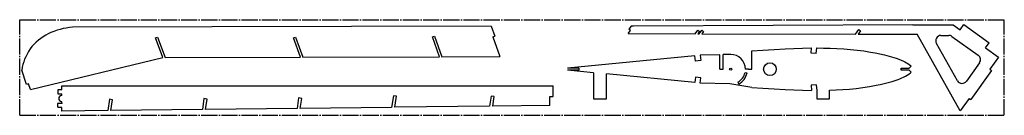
# Model space of a CAD drawing. Extents: x 4 to 934, y 4 to 94.
import ezdxf

# ---------------------------------------------------------------- set-up
doc = ezdxf.new("R2010")
doc.units = 0
doc.header["$PDSIZE"] = -1
doc.linetypes.add('SLD-ОСЕВАЯ', pattern=[19.05, 15.24, -1.27, 1.27, -1.27])
doc.linetypes.add('SLD-СПЛОШНАЯ', pattern=[0])
doc.layers.get('0').update_dxf_attribs({"linetype": 'CONTINUOUS'})

msp = doc.modelspace()

# ---------------------------------------------------------------- linework, layer by layer
at = {"color": 7, "linetype": 'SLD-ОСЕВАЯ'}
for p, q in [((4.43, 4.03), (4.43, 94.03)), ((4.43, 94.03), (934.43, 94.03)), ((934.43, 4.03), (934.43, 94.03)), ((4.43, 4.03), (934.43, 4.03))]:
    msp.add_line(p, q, dxfattribs=at)
at = {"color": 7, "linetype": 'SLD-СПЛОШНАЯ'}
for p, q in [((449.66, 88.1), (54.39, 86.89)), ((449.66, 88.1), (453.09, 78.68)), ((579.23, 81), (581.36, 83.97)), ((581.84, 88.1), (579.73, 85.14)), ((581.36, 83.97), (579.73, 85.14)), ((584.31, 88.11), (581.84, 88.1)), ((848.1, 89.13), (584.31, 88.11)), ((642.5, 80.83), (644.91, 84.21)), ((644.91, 84.21), (646.53, 83.06)), ((646.16, 80.82), (648.59, 84.24)), ((648.59, 84.24), (650.22, 83.08)), ((793.87, 80.43), (796.99, 84.81)), ((796.99, 84.81), (798.62, 83.65)), ((848.1, 89.13), (886, 89.27)), ((886, 89.27), (892.59, 84.56)), ((892.59, 84.56), (896.08, 89.45)), ((896.08, 89.45), (920.09, 72.32)), ((132.82, 76.98), (134.7, 77.66)), ((139.6, 58.34), (132.82, 76.98)), ((134.7, 77.66), (141.73, 58.35)), ((263.15, 76.93), (265.05, 77.63)), ((269.77, 58.74), (263.15, 76.93)), ((265.05, 77.63), (271.92, 58.75)), ((394.2, 77.87), (396.11, 78.56)), ((401.06, 59.14), (394.2, 77.87)), ((396.11, 78.56), (403.18, 59.15)), ((451.21, 77.99), (453.09, 78.68)), ((451.21, 77.99), (458.01, 59.32)), ((579.23, 81), (642.5, 80.83)), ((646.53, 83.06), (644.93, 80.83)), ((644.93, 80.83), (646.16, 80.82)), ((650.22, 83.08), (648.61, 80.82)), ((648.61, 80.82), (793.87, 80.43)), ((798.62, 83.65), (796.34, 80.43)), ((796.34, 80.43), (852.27, 80.28)), ((892.87, 8.32), (852.27, 80.28)), ((874.61, 79.23), (881.91, 79.29)), ((884.86, 78.37), (909.83, 60.56)), ((751.88, 62.48), (752.23, 67.46)), ((756.84, 62.11), (757.24, 67.45)), ((890.14, 36.61), (870.3, 71.77)), ((916.59, 67.41), (920.09, 72.32)), ((916.59, 67.41), (928.79, 58.69)), ((14.53, 28.15), (139.6, 58.34)), ((141.73, 58.35), (269.77, 58.74)), ((271.92, 58.75), (401.06, 59.14)), ((403.18, 59.15), (458.01, 59.32)), ((642.22, 60.05), (521.96, 48.48)), ((642.76, 55.08), (642.22, 60.05)), ((665.85, 61.08), (647.21, 60.55)), ((647.21, 60.55), (647.74, 55.61)), ((665.85, 47.45), (665.85, 61.08)), ((675.99, 61.37), (668.84, 61.17)), ((668.84, 47.45), (668.84, 61.17)), ((695.91, 47.45), (695.91, 64.7)), ((756.84, 62.11), (751.88, 62.48)), ((928.79, 58.69), (920.78, 47.45)), ((10.8, 33.11), (6.34, 46.66)), ((532.49, 48.48), (521.96, 48.48)), ((532.49, 48.48), (532.49, 46.47)), ((647.74, 55.61), (642.76, 55.08)), ((665.85, 47.45), (668.84, 47.45)), ((692.91, 47.45), (689.91, 47.45)), ((692.91, 47.45), (695.91, 47.45)), ((836.86, 46.46), (836.86, 48.45)), ((836.86, 48.45), (844.51, 48.45)), ((846.54, 50.29), (844.51, 48.45)), ((845.82, 50.9), (846.54, 50.29)), ((910.99, 53.58), (898.57, 36.16)), ((920.78, 47.45), (922.4, 46.29)), ((532.49, 46.47), (521.96, 46.45)), ((546.53, 44.1), (521.96, 46.45)), ((546.53, 44.1), (546.53, 19.45)), ((642.22, 34.92), (558.53, 42.95)), ((558.53, 19.45), (558.53, 42.95)), ((642.75, 39.86), (642.22, 34.92)), ((647.74, 39.32), (642.75, 39.86)), ((647.21, 34.35), (647.74, 39.32)), ((689.59, 44.47), (691.54, 44.04)), ((844.51, 46.45), (836.86, 46.46)), ((846.54, 44.61), (844.51, 46.45)), ((845.82, 44), (846.54, 44.61)), ((922.4, 46.29), (902.77, 18.76)), ((12.68, 33.79), (10.8, 33.11)), ((14.53, 28.15), (12.68, 33.79)), ((43.86, 28.08), (40.86, 28.08)), ((44.36, 31.63), (505.23, 31.68)), ((44.36, 28.58), (44.36, 31.63)), ((505.23, 31.68), (508.24, 31.66)), ((508.24, 21.68), (508.24, 31.66)), ((675.2, 33.55), (647.21, 34.35)), ((695.91, 30.2), (675.2, 33.55)), ((682.6, 35.2), (683.55, 33.44)), ((756.84, 32.79), (751.88, 32.42)), ((751.88, 32.42), (752.23, 27.44)), ((756.84, 32.79), (757.24, 27.45)), ((40.36, 27.58), (40.36, 24.58)), ((40.86, 24.08), (43.86, 24.08)), ((44.36, 23.25), (44.36, 23.58)), ((89.18, 19.18), (87.55, 8.44)), ((92.14, 18.72), (89.18, 19.18)), ((90.59, 8.47), (92.14, 18.72)), ((178.5, 19.78), (176.96, 9.45)), ((181.49, 19.33), (178.5, 19.78)), ((180, 9.49), (181.49, 19.33)), ((267.87, 20.4), (266.37, 10.47)), ((270.84, 19.95), (267.87, 20.4)), ((269.41, 10.51), (270.84, 19.95)), ((357.44, 22.46), (355.77, 11.49)), ((360.41, 22.01), (357.44, 22.46)), ((358.81, 11.53), (360.41, 22.01)), ((449.66, 22.02), (448.22, 12.54)), ((452.63, 21.56), (449.66, 22.02)), ((451.26, 12.58), (452.63, 21.56)), ((505.17, 13.19), (505.08, 21.71)), ((505.08, 21.71), (508.24, 21.68)), ((546.53, 19.45), (558.53, 19.45)), ((757.24, 27.45), (757.24, 19.45)), ((757.24, 19.45), (769.24, 19.45)), ((769.24, 19.45), (769.24, 27.63)), ((901.14, 19.92), (892.87, 8.32)), ((901.14, 19.92), (902.77, 18.76)), ((40.36, 11.99), (40.36, 14.99)), ((40.86, 15.49), (43.86, 15.49)), ((43.86, 11.49), (40.86, 11.49)), ((44.36, 15.99), (44.36, 16.32)), ((44.36, 7.94), (44.36, 10.99)), ((176.96, 9.45), (90.59, 8.47)), ((266.37, 10.47), (180, 9.49)), ((355.77, 11.49), (269.41, 10.51)), ((448.22, 12.54), (358.81, 11.53)), ((505.17, 13.19), (451.26, 12.58)), ((87.55, 8.44), (44.36, 7.94))]:
    msp.add_line(p, q, dxfattribs=at)
for points in [[(54.39, 86.89), (51.44, 86.64), (48.47, 86.23), (45.51, 85.67), (42.58, 84.96), (39.67, 84.1), (36.81, 83.09), (33.99, 81.93), (31.47, 80.73), (29, 79.41), (26.6, 77.95), (24.29, 76.37), (22.06, 74.66), (19.94, 72.82), (17.93, 70.85), (16.05, 68.75), (14.31, 66.52), (12.74, 64.18), (11.34, 61.74), (10.11, 59.23), (9.1, 56.8), (8.22, 54.32), (7.47, 51.8), (6.85, 49.24), (6.34, 46.66)], [(695.91, 64.7), (706.41, 65.32), (716.92, 66), (727.43, 66.64), (735.7, 67.06), (743.96, 67.35), (752.23, 67.46)], [(757.24, 67.45), (763.63, 67.39), (770.01, 67.25), (776.39, 67.01), (782.75, 66.65), (789.1, 66.14), (795.44, 65.46), (801.75, 64.61), (808.05, 63.59), (812.46, 62.76), (816.87, 61.83), (821.26, 60.81), (825.63, 59.7), (829.98, 58.47), (832.35, 57.71), (834.68, 56.89), (836.98, 55.98), (839.23, 54.96), (840.61, 54.26), (841.96, 53.51), (843.29, 52.71), (844.58, 51.84), (845.82, 50.9)], [(769.24, 27.63), (775.57, 27.86), (781.89, 28.2), (788.19, 28.69), (794.48, 29.33), (800.76, 30.15), (807.01, 31.14), (813.24, 32.3), (817.06, 33.12), (820.87, 34), (824.67, 34.95), (828.46, 35.99), (832.21, 37.14), (834.02, 37.77), (835.82, 38.45), (837.58, 39.19), (839.32, 39.99), (841.02, 40.86), (842.68, 41.82), (844.29, 42.86), (845.82, 44)], [(695.91, 30.2), (706.41, 29.59), (716.92, 28.91), (727.43, 28.27), (735.7, 27.85), (743.96, 27.56), (752.23, 27.44)]]:
    msp.add_lwpolyline(points, dxfattribs=at)
for centre, radius in [((675.99, 47.45), 1), ((713.09, 47.45), 6)]:
    msp.add_circle(centre, radius, dxfattribs=at)
for centre, radius, start, end in [((874.66, 74.23), 5, 90.50826, 209.42956), ((881.95, 74.3), 5, 54.5, 90.50826), ((675.99, 47.45), 13.92, 0, 90), ((906.92, 56.49), 5, 324.5, 54.5), ((675.99, 47.45), 13.92, 298.36176, 347.62254), ((675.99, 47.45), 15.92, 298.36176, 347.62254), ((40.86, 27.58), 0.5, 90, 180), ((43.86, 28.58), 0.5, 270, 0), ((894.5, 39.07), 5, 209.42956, 324.5), ((40.86, 24.58), 0.5, 180, 270), ((44.36, 19.79), 3, 98.21321, 261.78679), ((43.86, 23.58), 0.5, 0, 90), ((43.86, 23.25), 0.5, 278.21321, 0), ((40.86, 14.99), 0.5, 90, 180), ((40.86, 11.99), 0.5, 180, 270), ((43.86, 15.99), 0.5, 270, 0), ((43.86, 10.99), 0.5, 0, 90), ((43.86, 16.32), 0.5, 0, 81.78679)]:
    msp.add_arc(centre, radius, start, end, dxfattribs=at)
for p in [(836.86, 47.45), (44.36, 15.49)]:
    msp.add_point(p, dxfattribs=at)

doc.saveas('drawing.dxf')
